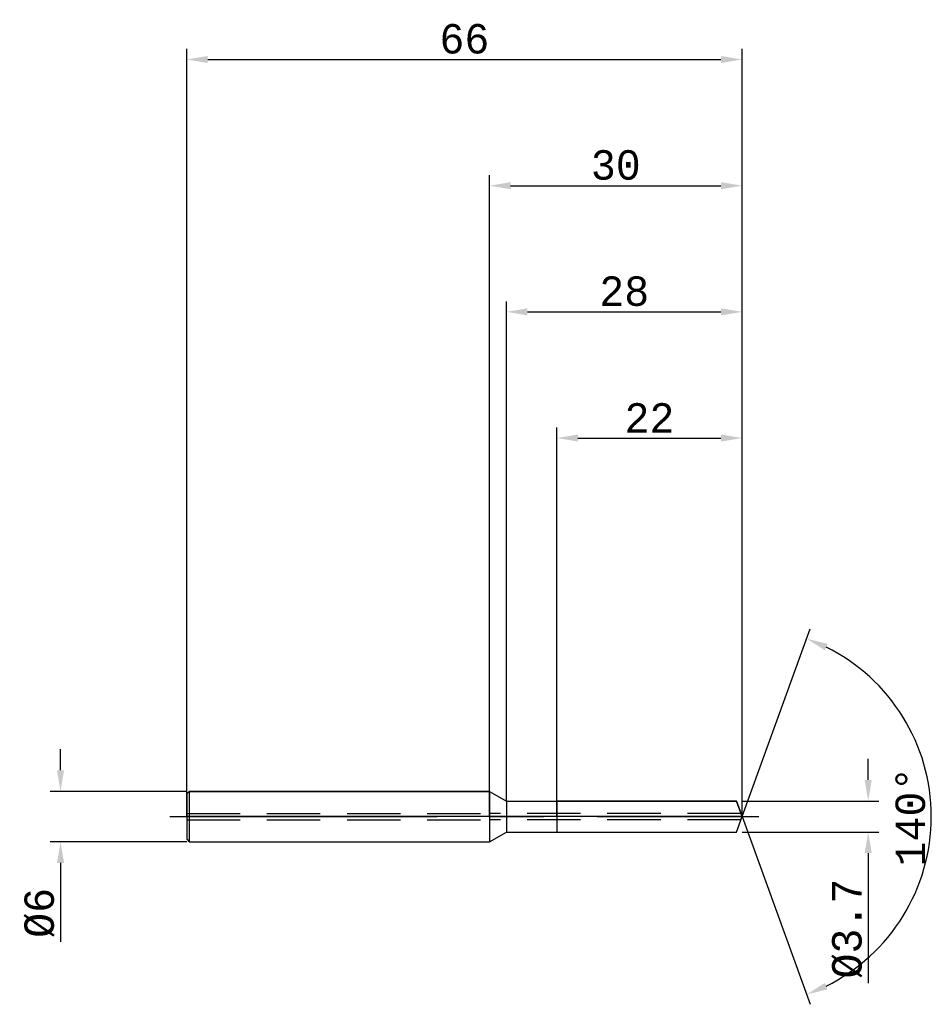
# Model space of a CAD drawing. Header units: millimetres. Extents: x -56 to 52, y -22 to 95.
import ezdxf

# ---------------------------------------------------------------- set-up
doc = ezdxf.new("R2010")
doc.units = ezdxf.units.MM
doc.header["$PDMODE"] = 1
doc.linetypes.add('CENTER', pattern=[50.8, 31.75, -6.35, 6.35, -6.35])
doc.linetypes.add('HIDDEN', pattern=[9.525, 6.35, -3.175])
doc.layers.get('DEFPOINTS').update_dxf_attribs({"linetype": 'CONTINUOUS'})
for name, color, linetype in [('1', 4, 'CONTINUOUS'), ('2', 7, 'CONTINUOUS'), ('3', 1, 'HIDDEN'), ('CUT', 1, 'CONTINUOUS'), ('NOCUT', 7, 'CONTINUOUS'), ('SK1', 4, 'CONTINUOUS'), ('SK2', 7, 'CONTINUOUS'), ('SK3', 1, 'HIDDEN'), ('SK4', 2, 'CENTER')]:
    doc.layers.add(name, color=color, linetype=linetype)
doc.styles.get("Standard").update_dxf_attribs({"font": 'monos.ttf', "height": 3.5})
doc.dimstyles.get("Standard").update_dxf_attribs({"dimtxt": 3.5, "dimasz": 2.5, "dimexe": 1.25, "dimexo": 0, "dimtad": 1, "dimdsep": 46, "dimtxsty": 'STANDARD', "dimcen": 0, "dimazin": 2, "dimtfac": 1, "dimtofl": 0, "dimtmove": 0, "dimatfit": 3, "dimfxl": 1, "dimarcsym": 0})

# ---------------------------------------------------------------- blocks, each defined once
blk = doc.blocks.new('*D0')
at = {"layer": '2', "color": 0, "lineweight": -2}
for p, q in [((45, 4.35), (45, 6.85)), ((30, 1.85), (46.25, 1.85)), ((30, -1.85), (46.25, -1.85)), ((45, -4.35), (45, -19.79))]:
    blk.add_line(p, q, dxfattribs=at)
at = {"layer": '2', "color": 0}
for points in [[(44.58, 4.35), (45.42, 4.35), (45, 1.85)], [(45.42, -4.35), (44.58, -4.35), (45, -1.85)]]:
    blk.add_solid(points, dxfattribs=at)
at = {"layer": 'DEFPOINTS', "color": 0}
for p in [(30, 1.85), (30, -1.85), (45, -1.85)]:
    blk.add_point(p, dxfattribs=at)
at = {"layer": '2', "color": 0, "insert": (42.51, -13.32), "char_height": 3.5, "attachment_point": 5, "rotation": 90}
blk.add_mtext('%%c3.7', dxfattribs=at)
blk = doc.blocks.new('*D1')
at = {"layer": '2', "color": 0, "lineweight": -2}
for p, q in [((0, 0), (0, 76.25)), ((30, 0), (30, 76.25)), ((2.5, 75), (27.5, 75))]:
    blk.add_line(p, q, dxfattribs=at)
at = {"layer": '2', "color": 0}
for points in [[(2.5, 75.42), (2.5, 74.58), (0, 75)], [(27.5, 74.58), (27.5, 75.42), (30, 75)]]:
    blk.add_solid(points, dxfattribs=at)
at = {"layer": 'DEFPOINTS', "color": 0}
for p in [(30, 75), (0, 0), (30, 0)]:
    blk.add_point(p, dxfattribs=at)
at = {"layer": '2', "color": 0, "insert": (15, 77.44), "char_height": 3.5, "attachment_point": 5}
blk.add_mtext('30', dxfattribs=at)
blk = doc.blocks.new('*D2')
at = {"layer": 'DEFPOINTS', "color": 0}
for p in [(-36, 3), (-51, -3), (-36, -3)]:
    blk.add_point(p, dxfattribs=at)
at = {"layer": 'SK2', "color": 0, "lineweight": -2}
for p, q in [((-51, 5.5), (-51, 8)), ((-36, 3), (-52.25, 3)), ((-36, -3), (-52.25, -3)), ((-51, -5.5), (-51, -14.9))]:
    blk.add_line(p, q, dxfattribs=at)
at = {"layer": 'SK2', "color": 0}
for points in [[(-51.42, 5.5), (-50.58, 5.5), (-51, 3)], [(-50.58, -5.5), (-51.42, -5.5), (-51, -3)]]:
    blk.add_solid(points, dxfattribs=at)
at = {"layer": 'SK2', "color": 0, "insert": (-53.49, -11.45), "char_height": 3.5, "attachment_point": 5, "rotation": 90}
blk.add_mtext('%%c6', dxfattribs=at)
blk = doc.blocks.new('*D3')
at = {"layer": '2', "color": 0, "lineweight": -2}
for p, q in [((8, 1.85), (8, 46.25)), ((30, 1.85), (30, 46.25)), ((10.5, 45), (27.5, 45))]:
    blk.add_line(p, q, dxfattribs=at)
at = {"layer": '2', "color": 0}
for points in [[(10.5, 45.42), (10.5, 44.58), (8, 45)], [(27.5, 44.58), (27.5, 45.42), (30, 45)]]:
    blk.add_solid(points, dxfattribs=at)
at = {"layer": 'DEFPOINTS', "color": 0}
for p in [(30, 45), (8, 1.85), (30, 1.85)]:
    blk.add_point(p, dxfattribs=at)
at = {"layer": '2', "color": 0, "insert": (19, 47.39), "char_height": 3.5, "attachment_point": 5}
blk.add_mtext('22', dxfattribs=at)
blk = doc.blocks.new('*D4')
at = {"layer": '2', "color": 0, "lineweight": -2}
for q in [(38.12, 22.32), (38.12, -22.32)]:
    blk.add_line((30, 0), q, dxfattribs=at)
blk.add_arc((30, 0), 22.5, 296.3695, 63.6305, dxfattribs=at)
at = {"layer": '2', "color": 0}
for points in [[(40.16, 20.54), (39.83, 19.78), (37.7, 21.14)], [(39.83, -19.78), (40.16, -20.54), (37.7, -21.14)]]:
    blk.add_solid(points, dxfattribs=at)
at = {"layer": 'DEFPOINTS', "color": 0}
for p in [(30, 0), (30, 0), (30, 0), (50.66, -8.91)]:
    blk.add_point(p, dxfattribs=at)
at = {"layer": '2', "color": 0, "insert": (50.03, 0), "char_height": 3.5, "attachment_point": 5, "rotation": 90}
blk.add_mtext('140%%d', dxfattribs=at)
blk = doc.blocks.new('*D5')
at = {"layer": 'DEFPOINTS', "color": 0}
for p in [(30, 90), (-36, 0), (30, 0)]:
    blk.add_point(p, dxfattribs=at)
at = {"layer": 'SK2', "color": 0, "lineweight": -2}
for p, q in [((-36, 0), (-36, 91.25)), ((30, 0), (30, 91.25)), ((-33.5, 90), (27.5, 90))]:
    blk.add_line(p, q, dxfattribs=at)
at = {"layer": 'SK2', "color": 0}
for points in [[(-33.5, 90.42), (-33.5, 89.58), (-36, 90)], [(27.5, 89.58), (27.5, 90.42), (30, 90)]]:
    blk.add_solid(points, dxfattribs=at)
at = {"layer": 'SK2', "color": 0, "insert": (-3, 92.44), "char_height": 3.5, "attachment_point": 5}
blk.add_mtext('66', dxfattribs=at)
blk = doc.blocks.new('*D6')
at = {"layer": '2', "color": 0, "lineweight": -2}
for p, q in [((2, 1.85), (2, 61.25)), ((30, 1.85), (30, 61.25)), ((4.5, 60), (27.5, 60))]:
    blk.add_line(p, q, dxfattribs=at)
at = {"layer": '2', "color": 0}
for points in [[(4.5, 60.42), (4.5, 59.58), (2, 60)], [(27.5, 59.58), (27.5, 60.42), (30, 60)]]:
    blk.add_solid(points, dxfattribs=at)
at = {"layer": 'DEFPOINTS', "color": 0}
for p in [(30, 60), (2, 1.85), (30, 1.85)]:
    blk.add_point(p, dxfattribs=at)
at = {"layer": '2', "color": 0, "insert": (16, 62.44), "char_height": 3.5, "attachment_point": 5}
blk.add_mtext('28', dxfattribs=at)

msp = doc.modelspace()

# ---------------------------------------------------------------- linework, layer by layer
at = {"layer": '1'}
for p, q in [((0, 3), (0, -3)), ((0, 3), (2, 1.85)), ((2, 1.85), (2, -1.85)), ((2, 1.85), (8, 1.85)), ((8, 1.85), (8, -1.85)), ((0, -3), (2, -1.85)), ((2, -1.85), (8, -1.85))]:
    msp.add_line(p, q, dxfattribs=at)
at = {"layer": '1', "color": 1}
for p, q in [((29.327, 1.85), (8, 1.85)), ((30, 0), (29.327, 1.85)), ((29.327, -1.85), (30, 0)), ((8, -1.85), (29.327, -1.85))]:
    msp.add_line(p, q, dxfattribs=at)
at = {"layer": '3'}
for p, q in [((29.865, 0.37), (0, 0.37)), ((29.865, -0.37), (0, -0.37))]:
    msp.add_line(p, q, dxfattribs=at)
at = {"layer": 'CUT'}
msp.add_lwpolyline([(8, 0), (8, 1.85), (29.327, 1.85), (30, 0)], close=True, dxfattribs=at)
at = {"layer": 'NOCUT'}
msp.add_lwpolyline([(-36, 0), (-36, 2.7), (-35.7, 3), (0, 3), (2, 1.85), (8, 1.85), (8, 0)], close=True, dxfattribs=at)
at = {"layer": 'SK1'}
for p, q in [((-35.7, 3), (-36, 2.7)), ((-36, 2.7), (-36, -2.7)), ((0, 3), (-35.7, 3)), ((-35.7, 3), (-35.7, -3)), ((-36, -2.7), (-35.7, -3)), ((-35.7, -3), (0, -3))]:
    msp.add_line(p, q, dxfattribs=at)
at = {"layer": 'SK3'}
for p, q in [((-36, 0.37), (0, 0.37)), ((-36, -0.37), (0, -0.37))]:
    msp.add_line(p, q, dxfattribs=at)
at = {"layer": 'SK4'}
msp.add_line((-38, 0), (32, 0), dxfattribs=at)

# ---------------------------------------------------------------- dimensions: what is measured, and where the dimension line sits
at = {"layer": '2'}
for base, p1, p2, picture, middle in [((30, 75), (0, 0), (30, 0), '*D1', (15, 77.436)), ((30, 60), (2, 1.85), (30, 1.85), '*D6', (16, 62.436)), ((30, 45), (8, 1.85), (30, 1.85), '*D3', (19, 47.386))]:
    dim = msp.add_linear_dim(base=base, p1=p1, p2=p2, dimstyle='STANDARD', override={"dimcen": 0.09}, dxfattribs=at)
    dim.commit()
    dim.dimension.update_dxf_attribs({"geometry": picture, "text_midpoint": middle})
dim = msp.add_angular_dim_3p(base=(50.6598624, -8.9117947), center=(30, 0), p1=(30.000342, -0.0009397), p2=(30.000342, 0.0009397), dimstyle='STANDARD', override={"dimcen": 0.09}, dxfattribs=at)
dim.commit()
dim.dimension.update_dxf_attribs({"geometry": '*D4', "text_midpoint": (50.034, 0)})
dim = msp.add_linear_dim(base=(45, -1.85), p1=(30, 1.85), p2=(30, -1.85), angle=90, text='%%c<>', dimstyle='STANDARD', override={"dimcen": 0.09}, dxfattribs=at)
dim.commit()
dim.dimension.update_dxf_attribs({"geometry": '*D0', "text_midpoint": (42.513, -13.321)})
at = {"layer": 'SK2'}
dim = msp.add_linear_dim(base=(30, 90), p1=(-36, 0), p2=(30, 0), dimstyle='STANDARD', override={"dimcen": 0.09}, dxfattribs=at)
dim.commit()
dim.dimension.update_dxf_attribs({"geometry": '*D5', "text_midpoint": (-3, 92.436)})
dim = msp.add_linear_dim(base=(-51, -3), p1=(-36, 3), p2=(-36, -3), angle=90, text='%%c<>', dimstyle='STANDARD', override={"dimcen": 0.09}, dxfattribs=at)
dim.commit()
dim.dimension.update_dxf_attribs({"geometry": '*D2', "text_midpoint": (-53.487, -11.45)})

doc.saveas('drawing.dxf')
